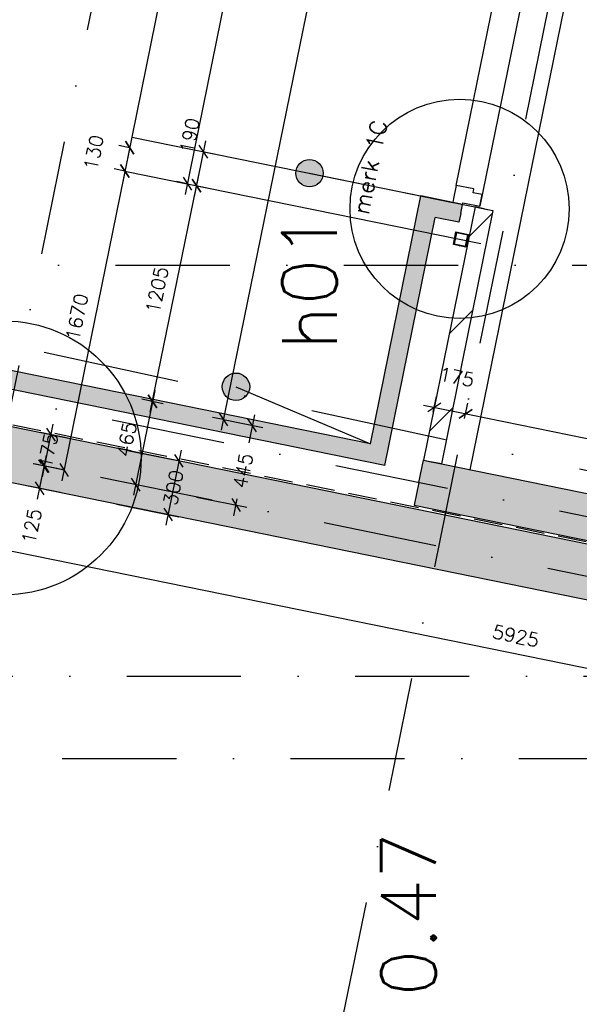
# Model space of a CAD drawing. Extents: x -33344 to 2055880, y -64816 to 121260.
# Tile 39 of 133: x 17678 to 20742, y 43901 to 49292. Entities that reach past the tile are written whole.
import ezdxf

# ---------------------------------------------------------------- set-up
doc = ezdxf.new("R2010")
doc.units = 0
doc.header["$LTSCALE"] = 50
doc.header["$MEASUREMENT"] = 0
doc.header["$PDMODE"] = 3
doc.header["$PDSIZE"] = 0.1
for name, pattern in [('DASHDOT', [1, 0.5, -0.25, 0, -0.25]), ('DASHED', [0.75, 0.5, -0.25]), ('STRAM_0WT$0$HIDDEN', [9.375, 6.25, -3.125]), ('STRAM_0WT$1$DASHDOT', [25, 12.5, -6.25, 0, -6.25]), ('STRAM_0WT$1$DD1', [2.66667, 1.66667, -0.5, 0, -0.5])]:
    doc.linetypes.add(name, pattern=pattern)
doc.layers.get('0').update_dxf_attribs({"linetype": 'CONTINUOUS'})
doc.layers.get('DEFPOINTS').update_dxf_attribs({"linetype": 'CONTINUOUS'})
for name, color, linetype in [('_BRANDCOMPART', 6, 'DASHDOT'), ('_DETAILNUMMERS', 4, 'CONTINUOUS'), ('_DETAILNUMMERSTEKST', 4, 'CONTINUOUS'), ('A--A21--_F12--', 7, 'CONTINUOUS'), ('A--A21--_F123-', 9, 'CONTINUOUS'), ('A--A22--_F123-', 9, 'CONTINUOUS'), ('A--A28--_F-2--', 7, 'CONTINUOUS'), ('A--L21--', 3, 'CONTINUOUS'), ('A--L21--_F-2--', 7, 'CONTINUOUS'), ('A--L21--_F12--', 7, 'CONTINUOUS'), ('A--L21A3_BUITENWAND', 3, 'CONTINUOUS'), ('A--L22--_F-2--', 7, 'CONTINUOUS'), ('A--L28--', 7, 'CONTINUOUS'), ('A--L28--_F-2--', 7, 'CONTINUOUS'), ('A--L31--', 2, 'CONTINUOUS'), ('A--L31--_F123-', 7, 'CONTINUOUS'), ('A--M$1A-_F123-', 1, 'CONTINUOUS'), ('A--T$1A-_F123-_RN', 4, 'CONTINUOUS'), ('STRAM_0WT$0$A--L$7A-_STRA0', 1, 'STRAM_0WT$1$DASHDOT'), ('STRAM_0WT$1$A--T$7A8-_STRA', 8, 'STRAM_0WT$1$DASHDOT'), ('STRAM_0WT$1$STRAMIEN', 1, 'STRAM_0WT$1$DD1'), ('TEKST_KOZIJNMERK', 2, 'CONTINUOUS'), ('X--LR---_CP', 7, 'CONTINUOUS'), ('XREF', 7, 'CONTINUOUS')]:
    doc.layers.add(name, color=color, linetype=linetype)
doc.styles.add('ALFA-0_25', font='ROMANS')
doc.styles.add('HIEMSTRA', font='romans.shx')
doc.dimstyles.new('STANDARD$0', dxfattribs={"dimscale": 30, "dimtxt": 2.5, "dimasz": 2, "dimexe": 2, "dimexo": 0, "dimgap": 2, "dimtad": 1, "dimdec": 0, "dimzin": 0, "dimtxsty": 'ALFA-0_25', "dimblk1": 'OBLIQUE', "dimblk2": 'OBLIQUE', "dimsah": 1, "dimcen": -3, "dimdle": 2, "dimclrd": 1, "dimclre": 1, "dimclrt": 2, "dimazin": 3, "dimtfac": 0.666667, "dimtofl": 0, "dimtmove": 0, "dimatfit": 3, "dimtvp": 0.833333, "dimtolj": 1, "dimtzin": 0})

# ---------------------------------------------------------------- blocks, each defined once
blk = doc.blocks.new('*U1451')
at = {"layer": 'A--A21--_F123-', "color": 2}
for points in [[(-2400.7, 489), (-2439.7, 548), (0, 0), (-39, 59)], [(0, 0), (39, -59), (-2400.7, 489), (-2361.7, 430.1)]]:
    blk.add_solid(points, dxfattribs=at)
at = {"layer": 'A--L21--_F-2--', "color": 3, "linetype": 'CONTINUOUS'}
for points in [[(-39, 59), (-39, 59), (-2439.7, 548), (-2439.7, 548)], [(39, -59), (39, -59), (-2361.7, 430.1), (-2361.7, 430.1)]]:
    blk.add_lwpolyline(points, dxfattribs=at)
blk = doc.blocks.new('*U1450')
at = {"layer": 'A--A21--_F123-', "color": 2}
for points in [[(276.6, 1357.8), (237.6, 1416.8), (0, 0), (-39, 59)], [(0, 0), (39, -59), (276.6, 1357.8), (315.6, 1298.8)]]:
    blk.add_solid(points, dxfattribs=at)
at = {"layer": 'A--L21--_F-2--', "color": 3, "linetype": 'CONTINUOUS'}
for points in [[(-39, 59), (-39, 59), (237.6, 1416.8), (237.6, 1416.8)], [(39, -59), (39, -59), (315.6, 1298.8), (315.6, 1298.8)]]:
    blk.add_lwpolyline(points, dxfattribs=at)
blk = doc.blocks.new('*U1449')
at = {"layer": 'A--A22--_F123-', "linetype": 'CONTINUOUS'}
h = blk.add_hatch(dxfattribs=at)
h.set_pattern_fill('ALFALINE', color=256, scale=300, style=0)
h.set_pattern_definition([(45, (-20220.15, -48256.54), (-212.132, 212.132), [])])
h.paths.add_polyline_path([(0, 0), (49, -10), (-233.6, -1397.2), (-282.6, -1387.2), (-331.6, -1377.2), (-49, 10)])
at = {"layer": 'A--L22--_F-2--', "color": 3, "linetype": 'CONTINUOUS'}
for points in [[(0, 0), (-49, 10), (-331.6, -1377.2), (-282.6, -1387.2)], [(0, 0), (49, -10), (-233.6, -1397.2), (-282.6, -1387.2)]]:
    blk.add_lwpolyline(points, dxfattribs=at)
blk = doc.blocks.new('*U1332')
at = {"layer": 'A--A21--_F123-', "linetype": 'CONTINUOUS'}
blk.add_hatch(color=256, dxfattribs=at).paths.add_polyline_path([(0, 0), (25, 122.5), (3679.9, -622), (3654.9, -744.5), (3630, -867), (-25, -122.5)])
at = {"layer": 'A--A21--_F12--', "color": 8}
for points in [[(0, 0), (25, 122.5), (3654.9, -744.5), (3679.9, -622)], [(3654.9, -744.5), (3630, -867), (0, 0), (-25, -122.5)]]:
    blk.add_solid(points, dxfattribs=at)
at = {"layer": 'A--L21--_F12--', "color": 3, "linetype": 'CONTINUOUS'}
for points in [[(0, 0), (25, 122.5), (3679.9, -622), (3654.9, -744.5)], [(0, 0), (-25, -122.5), (3630, -867), (3654.9, -744.5)]]:
    blk.add_lwpolyline(points, dxfattribs=at)
blk = doc.blocks.new('_OBLIQUE')
at = {"color": 0, "linetype": 'BYBLOCK'}
blk.add_line((-0.5, -0.5), (0.5, 0.5), dxfattribs=at)
blk = doc.blocks.new('*D191')
at = {"layer": 'A--M$1A-_F123-', "color": 1}
for p, q in [((18268.6, 46933.8), (18608.6, 46864.5)), ((18561.8, 46935.3), (18477.9, 46523.7)), ((18208.7, 46639.8), (18548.7, 46570.6))]:
    blk.add_line(p, q, dxfattribs=at)
at = {"layer": 'DEFPOINTS', "color": 0}
for p in [(18268.6, 46933.8), (18208.7, 46639.8), (18489.9, 46582.5)]:
    blk.add_point(p, dxfattribs=at)
at = {"layer": 'A--M$1A-_F123-', "color": 1, "xscale": 60, "yscale": 60, "zscale": 60}
for p, rotation in [((18549.8, 46876.5), 78.48629033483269), ((18489.9, 46582.5), 258.4862903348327)]:
    blk.add_blockref('_OBLIQUE', p, dxfattribs=dict(at, rotation=rotation))
at = {"layer": 'A--M$1A-_F123-', "color": 2, "insert": (18519.8, 46729.5), "char_height": 75, "attachment_point": 5, "rotation": 78.4863, "style": 'ALFA-0_25'}
blk.add_mtext('\\A1;300', dxfattribs=at)
blk = doc.blocks.new('*D198')
at = {"layer": 'A--M$1A-_F123-', "color": 1}
for p, q in [((17802.8, 46788.8), (17861.7, 47077.9)), ((17959.8, 46996.7), (17790.9, 47031.1)), ((17924.9, 46825.2), (17756, 46859.6))]:
    blk.add_line(p, q, dxfattribs=at)
at = {"layer": 'DEFPOINTS', "color": 0}
for p in [(17849.7, 47019.1), (17959.8, 46996.7), (17924.9, 46825.2)]:
    blk.add_point(p, dxfattribs=at)
at = {"layer": 'A--M$1A-_F123-', "color": 1, "xscale": 60, "yscale": 60, "zscale": 60}
for p, rotation in [((17849.7, 47019.1), 78.48629033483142), ((17814.8, 46847.6), 258.4862903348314)]:
    blk.add_blockref('_OBLIQUE', p, dxfattribs=dict(at, rotation=rotation))
at = {"layer": 'A--M$1A-_F123-', "color": 2, "insert": (17832.2, 46933.4), "char_height": 75, "attachment_point": 5, "rotation": 78.4863, "style": 'ALFA-0_25'}
blk.add_mtext('\\A1;175', dxfattribs=at)
blk = doc.blocks.new('*D199')
at = {"layer": 'A--M$1A-_F123-', "color": 1}
for p, q in [((17822.8, 46907.2), (17773.9, 46667.2)), ((17924.9, 46825.2), (17752, 46860.4)), ((17899.9, 46702.7), (17727.1, 46737.9))]:
    blk.add_line(p, q, dxfattribs=at)
at = {"layer": 'DEFPOINTS', "color": 0}
for p in [(17924.9, 46825.2), (17785.9, 46725.9), (17899.9, 46702.7)]:
    blk.add_point(p, dxfattribs=at)
at = {"layer": 'A--M$1A-_F123-', "color": 1, "xscale": 60, "yscale": 60, "zscale": 60}
for p, rotation in [((17810.8, 46848.4), 78.48629033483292), ((17785.9, 46725.9), 258.4862903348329)]:
    blk.add_blockref('_OBLIQUE', p, dxfattribs=dict(at, rotation=rotation))
at = {"layer": 'A--M$1A-_F123-', "color": 2, "insert": (17743.7, 46519.1), "char_height": 75, "attachment_point": 5, "rotation": 78.4863, "style": 'ALFA-0_25'}
blk.add_mtext('\\A1;125', dxfattribs=at)
blk = doc.blocks.new('*D289')
at = {"layer": 'A--M$1A-_F123-', "color": 1}
for p, q in [((23336.4, 45218.4), (17413.1, 46425)), ((17483.4, 46469.4), (17459.9, 46354.3)), ((23289.1, 45286.8), (23265.7, 45171.6))]:
    blk.add_line(p, q, dxfattribs=at)
at = {"layer": 'DEFPOINTS', "color": 0}
for p in [(17483.4, 46469.4), (17471.9, 46413), (23289.1, 45286.8)]:
    blk.add_point(p, dxfattribs=at)
at = {"layer": 'A--M$1A-_F123-', "color": 1, "xscale": 60, "yscale": 60, "zscale": 60}
for p, rotation in [((17471.9, 46413), 168.4862903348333), ((23277.7, 45230.4), 348.4862903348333)]:
    blk.add_blockref('_OBLIQUE', p, dxfattribs=dict(at, rotation=rotation))
at = {"layer": 'A--M$1A-_F123-', "color": 2, "insert": (20394.2, 45917.3), "char_height": 75, "attachment_point": 5, "rotation": 348.4863, "style": 'ALFA-0_25'}
blk.add_mtext('\\A1;5925', dxfattribs=at)
blk = doc.blocks.new('*D370')
at = {"layer": 'A--M$1A-_F123-', "color": 1, "linetype": 'CONTINUOUS'}
for p, q in [((19784, 51967.2), (18781.1, 47043.7)), ((19772.1, 51908.4), (19713.3, 51920.4)), ((18793.1, 47102.5), (18734.3, 47114.5))]:
    blk.add_line(p, q, dxfattribs=at)
at = {"layer": 'DEFPOINTS', "color": 0, "linetype": 'CONTINUOUS'}
for p in [(19772.1, 51908.4), (18793.1, 47102.5), (18793.1, 47102.5)]:
    blk.add_point(p, dxfattribs=at)
at = {"layer": 'A--M$1A-_F123-', "color": 1, "linetype": 'CONTINUOUS', "xscale": 60, "yscale": 60, "zscale": 60}
for p, rotation in [((19772.1, 51908.4), 78.48629690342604), ((18793.1, 47102.5), 258.486296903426)]:
    blk.add_blockref('_OBLIQUE', p, dxfattribs=dict(at, rotation=rotation))
at = {"layer": 'A--M$1A-_F123-', "color": 2, "linetype": 'CONTINUOUS', "insert": (19187, 49524.9), "char_height": 75, "attachment_point": 5, "rotation": 78.4863, "style": 'ALFA-0_25'}
blk.add_mtext('\\A1;4905', dxfattribs=at)
blk = doc.blocks.new('*D371')
at = {"layer": 'A--M$1A-_F123-', "color": 1, "linetype": 'CONTINUOUS'}
for p, q in [((18963, 47129.1), (18931.7, 46975.4)), ((18793.1, 47102.5), (19009.8, 47058.3)), ((18645.8, 46678.3), (18921, 46622.3)), ((18850.2, 46575.5), (18869.3, 46668.8))]:
    blk.add_line(p, q, dxfattribs=at)
at = {"layer": 'DEFPOINTS', "color": 0, "linetype": 'CONTINUOUS'}
for p in [(18793.1, 47102.5), (18645.8, 46678.3), (18862.2, 46634.3)]:
    blk.add_point(p, dxfattribs=at)
at = {"layer": 'A--M$1A-_F123-', "color": 1, "linetype": 'CONTINUOUS', "xscale": 60, "yscale": 60, "zscale": 60}
for p, rotation in [((18951, 47070.3), 78.48629690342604), ((18862.2, 46634.3), 258.486296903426)]:
    blk.add_blockref('_OBLIQUE', p, dxfattribs=dict(at, rotation=rotation))
at = {"layer": 'A--M$1A-_F123-', "color": 2, "linetype": 'CONTINUOUS', "insert": (18900.5, 46822.1), "char_height": 75, "attachment_point": 5, "rotation": 78.4863, "style": 'ALFA-0_25'}
blk.add_mtext('\\A1;445', dxfattribs=at)
blk = doc.blocks.new('*U1243')
at = {"layer": 'A--A21--_F123-', "linetype": 'CONTINUOUS'}
blk.add_hatch(color=256, dxfattribs=at).paths.add_polyline_path([(0, 0), (-29.9, -147), (6025.7, -1380.5), (6055.6, -1233.5), (6085.6, -1086.6), (29.9, 147)])
at = {"layer": 'A--A21--_F12--', "color": 8}
for points in [[(6055.6, -1233.5), (6085.6, -1086.6), (0, 0), (29.9, 147)], [(0, 0), (-29.9, -147), (6055.6, -1233.5), (6025.7, -1380.5)]]:
    blk.add_solid(points, dxfattribs=at)
at = {"layer": 'A--L21--_F12--', "color": 3, "linetype": 'CONTINUOUS'}
for points in [[(0, 0), (29.9, 147), (6085.6, -1086.6), (6055.6, -1233.5)], [(0, 0), (-29.9, -147), (6025.7, -1380.5), (6055.6, -1233.5)]]:
    blk.add_lwpolyline(points, dxfattribs=at)
blk = doc.blocks.new('*D572')
at = {"layer": 'A--M$1A-_F123-', "color": 1, "linetype": 'CONTINUOUS'}
for p, q in [((19942.2, 47142.5), (19959.5, 47227.7)), ((19888.8, 47180.9), (20177.8, 47122)), ((20113.7, 47107.6), (20131, 47192.8))]:
    blk.add_line(p, q, dxfattribs=at)
at = {"layer": 'DEFPOINTS', "color": 0, "linetype": 'CONTINUOUS'}
for p in [(19942.2, 47142.5), (20119.1, 47134), (20113.7, 47107.6)]:
    blk.add_point(p, dxfattribs=at)
at = {"layer": 'A--M$1A-_F123-', "color": 1, "linetype": 'CONTINUOUS', "xscale": 60, "yscale": 60, "zscale": 60}
for p, rotation in [((19947.6, 47168.9), 168.4862903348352), ((20119.1, 47134), 348.4862903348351)]:
    blk.add_blockref('_OBLIQUE', p, dxfattribs=dict(at, rotation=rotation))
at = {"layer": 'A--M$1A-_F123-', "color": 2, "linetype": 'CONTINUOUS', "insert": (20070.7, 47335.2), "char_height": 75, "attachment_point": 5, "rotation": 348.4863, "style": 'ALFA-0_25'}
blk.add_mtext('\\A1;175', dxfattribs=at)
blk = doc.blocks.new('*D573')
at = {"layer": 'A--M$1A-_F123-', "color": 1, "linetype": 'CONTINUOUS'}
for p, q in [((20119.1, 47134), (20131, 47192.8)), ((20060.3, 47145.9), (22088.6, 46732.8)), ((22029.8, 46744.7), (22041.8, 46803.5))]:
    blk.add_line(p, q, dxfattribs=at)
at = {"layer": 'DEFPOINTS', "color": 0, "linetype": 'CONTINUOUS'}
for p in [(20119.1, 47134), (22029.8, 46744.7), (22029.8, 46744.7)]:
    blk.add_point(p, dxfattribs=at)
at = {"layer": 'A--M$1A-_F123-', "color": 1, "linetype": 'CONTINUOUS', "xscale": 60, "yscale": 60, "zscale": 60}
for p, rotation in [((20119.1, 47134), 168.4862903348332), ((22029.8, 46744.7), 348.4862903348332)]:
    blk.add_blockref('_OBLIQUE', p, dxfattribs=dict(at, rotation=rotation))
at = {"layer": 'A--M$1A-_F123-', "color": 2, "linetype": 'CONTINUOUS', "insert": (21093.9, 47034.9), "char_height": 75, "attachment_point": 5, "rotation": 348.4863, "style": 'ALFA-0_25'}
blk.add_mtext('\\A1;1950', dxfattribs=at)
blk = doc.blocks.new('*D595')
at = {"layer": 'A--M$1A-_F123-', "color": 1, "linetype": 'CONTINUOUS'}
for p, q in [((18651, 50413.1), (18267.8, 48531.8)), ((18639.1, 50354.3), (18580.3, 50366.3)), ((18279.8, 48590.6), (18221, 48602.5))]:
    blk.add_line(p, q, dxfattribs=at)
at = {"layer": 'DEFPOINTS', "color": 0, "linetype": 'CONTINUOUS'}
for p in [(18639.1, 50354.3), (18279.8, 48590.6), (18279.8, 48590.6)]:
    blk.add_point(p, dxfattribs=at)
at = {"layer": 'A--M$1A-_F123-', "color": 1, "linetype": 'CONTINUOUS', "xscale": 60, "yscale": 60, "zscale": 60}
for p, rotation in [((18639.1, 50354.3), 78.48629033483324), ((18279.8, 48590.6), 258.4862903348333)]:
    blk.add_blockref('_OBLIQUE', p, dxfattribs=dict(at, rotation=rotation))
at = {"layer": 'A--M$1A-_F123-', "color": 2, "linetype": 'CONTINUOUS', "insert": (18363.9, 49491.9), "char_height": 75, "attachment_point": 5, "rotation": 78.4863, "style": 'ALFA-0_25'}
blk.add_mtext('\\A1;1800', dxfattribs=at)
blk = doc.blocks.new('*U1215')
at = {"layer": 'A--A21--_F123-', "color": 2}
for points in [[(-178.7, 36.4), (-217.7, 95.4), (0, 0), (10, 49)], [(0, 0), (-10, -49), (-178.7, 36.4), (-139.7, -22.6)]]:
    blk.add_solid(points, dxfattribs=at)
at = {"layer": 'A--L21--_F-2--', "color": 3, "linetype": 'CONTINUOUS'}
for points in [[(0, 0), (10, 49), (-217.7, 95.4), (-217.7, 95.4)], [(0, 0), (-10, -49), (-139.7, -22.6), (-139.7, -22.6)]]:
    blk.add_lwpolyline(points, dxfattribs=at)
blk = doc.blocks.new('*D596')
at = {"layer": 'A--M$1A-_F123-', "color": 1, "linetype": 'CONTINUOUS'}
for p, q in [((18695.7, 48628.3), (18633.8, 48324.5)), ((18678.5, 48570.6), (18742.5, 48557.5)), ((18640.6, 48384.4), (18704.6, 48371.4))]:
    blk.add_line(p, q, dxfattribs=at)
at = {"layer": 'DEFPOINTS', "color": 0, "linetype": 'CONTINUOUS'}
for p in [(18678.5, 48570.6), (18640.6, 48384.4), (18645.8, 48383.3)]:
    blk.add_point(p, dxfattribs=at)
at = {"layer": 'A--M$1A-_F123-', "color": 1, "linetype": 'CONTINUOUS', "xscale": 60, "yscale": 60, "zscale": 60}
for p, rotation in [((18683.7, 48569.5), 78.48629033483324), ((18645.8, 48383.3), 258.4862903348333)]:
    blk.add_blockref('_OBLIQUE', p, dxfattribs=dict(at, rotation=rotation))
at = {"layer": 'A--M$1A-_F123-', "color": 2, "linetype": 'CONTINUOUS', "insert": (18609, 48657.8), "char_height": 75, "attachment_point": 5, "rotation": 78.4863, "style": 'ALFA-0_25'}
blk.add_mtext('\\A1;190', dxfattribs=at)
blk = doc.blocks.new('*D597')
at = {"layer": 'A--M$1A-_F123-', "color": 1, "linetype": 'CONTINUOUS'}
for p, q in [((18393.1, 47143.1), (18657.8, 48442.1)), ((18634.2, 48385.7), (18704.6, 48371.4)), ((18393.6, 47204.3), (18463.9, 47189.9))]:
    blk.add_line(p, q, dxfattribs=at)
at = {"layer": 'DEFPOINTS', "color": 0, "linetype": 'CONTINUOUS'}
for p in [(18634.2, 48385.7), (18645.8, 48383.3), (18393.6, 47204.3)]:
    blk.add_point(p, dxfattribs=at)
at = {"layer": 'A--M$1A-_F123-', "color": 1, "linetype": 'CONTINUOUS', "xscale": 60, "yscale": 60, "zscale": 60}
for p, rotation in [((18645.8, 48383.3), 78.48629033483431), ((18405.1, 47201.9), 258.4862903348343)]:
    blk.add_blockref('_OBLIQUE', p, dxfattribs=dict(at, rotation=rotation))
at = {"layer": 'A--M$1A-_F123-', "color": 2, "linetype": 'CONTINUOUS', "insert": (18429.9, 47812.1), "char_height": 75, "attachment_point": 5, "rotation": 78.4863, "style": 'ALFA-0_25'}
blk.add_mtext('\\A1;1205', dxfattribs=at)
blk = doc.blocks.new('*D598')
at = {"layer": 'A--M$1A-_F123-', "color": 1, "linetype": 'CONTINUOUS'}
for p, q in [((18265.8, 48522), (17908.4, 46767.3)), ((18253.8, 48463.2), (18195, 48475.2)), ((17920.4, 46826.1), (17861.6, 46838.1))]:
    blk.add_line(p, q, dxfattribs=at)
at = {"layer": 'DEFPOINTS', "color": 0, "linetype": 'CONTINUOUS'}
for p in [(18253.8, 48463.2), (17920.4, 46826.1), (17920.4, 46826.1)]:
    blk.add_point(p, dxfattribs=at)
at = {"layer": 'A--M$1A-_F123-', "color": 1, "linetype": 'CONTINUOUS', "xscale": 60, "yscale": 60, "zscale": 60}
for p, rotation in [((18253.8, 48463.2), 78.48629033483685), ((17920.4, 46826.1), 258.4862903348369)]:
    blk.add_blockref('_OBLIQUE', p, dxfattribs=dict(at, rotation=rotation))
at = {"layer": 'A--M$1A-_F123-', "color": 2, "linetype": 'CONTINUOUS', "insert": (17991.6, 47664.1), "char_height": 75, "attachment_point": 5, "rotation": 78.4863, "style": 'ALFA-0_25'}
blk.add_mtext('\\A1;1670', dxfattribs=at)
blk = doc.blocks.new('Q020607-')
at = {"layer": 'A--A28--_F-2--', "color": 3}
for points in [[(-31.4, 31.5), (-35, -34.9), (-35, 35.1)], [(-31.4, 31.5), (-35, 35.1), (35, 35.1)], [(-31.4, 31.5), (-31.4, -31.3), (-35, -34.9)], [(35, 35.1), (31.4, 31.5), (-31.4, 31.5)], [(35, 35.1), (35, -34.9), (31.4, 31.5)], [(35, -34.9), (31.4, -31.3), (31.4, 31.5)], [(35, -34.9), (-35, -34.9), (-31.4, -31.3)], [(35, -34.9), (-31.4, -31.3), (31.4, -31.3)]]:
    blk.add_solid(points, dxfattribs=at)
at = {"layer": 'A--L28--_F-2--', "color": 3, "linetype": 'CONTINUOUS'}
blk.add_lwpolyline([(-35, -34.9), (-31.4, -31.3), (-31.4, 31.5), (31.4, 31.5), (31.4, -31.3), (-31.4, -31.3), (-35, -34.9), (35, -34.9), (35, 35.1), (-35, 35.1)], close=True, dxfattribs=at)
at = {"layer": 'X--LR---_CP', "color": 4, "linetype": 'CONTINUOUS'}
for p in [(-35, 0.1), (0, 0), (35, 0.1)]:
    blk.add_point(p, dxfattribs=at)
blk = doc.blocks.new('*D627')
at = {"layer": 'A--M$1A-_F123-', "color": 1, "linetype": 'CONTINUOUS'}
for p, q in [((18291.8, 48649.4), (18241.9, 48404.4)), ((18279.8, 48590.6), (18221, 48602.5)), ((18253.8, 48463.2), (18195, 48475.2))]:
    blk.add_line(p, q, dxfattribs=at)
at = {"layer": 'DEFPOINTS', "color": 0, "linetype": 'CONTINUOUS'}
for p in [(18279.8, 48590.6), (18253.8, 48463.2), (18253.8, 48463.2)]:
    blk.add_point(p, dxfattribs=at)
at = {"layer": 'A--M$1A-_F123-', "color": 1, "linetype": 'CONTINUOUS', "xscale": 60, "yscale": 60, "zscale": 60}
for p, rotation in [((18279.8, 48590.6), 78.4862903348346), ((18253.8, 48463.2), 258.4862903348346)]:
    blk.add_blockref('_OBLIQUE', p, dxfattribs=dict(at, rotation=rotation))
at = {"layer": 'A--M$1A-_F123-', "color": 2, "linetype": 'CONTINUOUS', "insert": (18083.1, 48564.3), "char_height": 75, "attachment_point": 5, "rotation": 78.4863, "style": 'ALFA-0_25'}
blk.add_mtext('\\A1;130', dxfattribs=at)
blk = doc.blocks.new('*D628')
at = {"layer": 'A--M$1A-_F123-', "color": 1, "linetype": 'CONTINUOUS'}
for p, q in [((18417.1, 47260.7), (18300.3, 46687.5)), ((18405.1, 47201.9), (18346.3, 47213.9)), ((18312.3, 46746.3), (18253.5, 46758.2))]:
    blk.add_line(p, q, dxfattribs=at)
at = {"layer": 'DEFPOINTS', "color": 0, "linetype": 'CONTINUOUS'}
for p in [(18405.1, 47201.9), (18312.3, 46746.3), (18312.3, 46746.3)]:
    blk.add_point(p, dxfattribs=at)
at = {"layer": 'A--M$1A-_F123-', "color": 1, "linetype": 'CONTINUOUS', "xscale": 60, "yscale": 60, "zscale": 60}
for p, rotation in [((18405.1, 47201.9), 78.48629038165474), ((18312.3, 46746.3), 258.4862903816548)]:
    blk.add_blockref('_OBLIQUE', p, dxfattribs=dict(at, rotation=rotation))
at = {"layer": 'A--M$1A-_F123-', "color": 2, "linetype": 'CONTINUOUS', "insert": (18263.2, 46993.6), "char_height": 75, "attachment_point": 5, "rotation": 78.4863, "style": 'ALFA-0_25'}
blk.add_mtext('\\A1;465', dxfattribs=at)
blk = doc.blocks.new('DILATATIEVOEG')
at = {"layer": 'A--L21A3_BUITENWAND', "linetype": 'CONTINUOUS'}
h = blk.add_hatch(color=256, dxfattribs=at)
edge = h.paths.add_edge_path()
edge.add_arc((-800, 0), 75, 0, 360)
blk.add_line((-800, 0), (0, 0), dxfattribs=at)
blk.add_circle((-800, 0), 75, dxfattribs=at)
at = {"layer": 'X--LR---_CP', "linetype": 'CONTINUOUS'}
blk.add_point((0, 0), dxfattribs=at)
blk = doc.blocks.new('STRAM_0WT')
at = {"layer": 'STRAM_0WT$0$A--L$7A-_STRA0'}
for p, q in [((-46967.857, 69048.716), (-68542.883, -36866.195)), ((-44567.212, 68559.429), (-66142.131, -37354.959)), ((-45863.103, 12168.257), (-61174.94, 15287.302)), ((-45799.23, 12481.818), (-59254.976, 15222.774)), ((-66105.583, 13450), (-43022.45, 13450))]:
    blk.add_line(p, q, dxfattribs=at)
at = {"layer": 'STRAM_0WT$1$A--T$7A8-_STRA', "color": 8}
for p, q in [((-66167.142, 15700), (-500, 15700)), ((-108962.956, 13000), (-500, 13000))]:
    blk.add_line(p, q, dxfattribs=at)
at = {"layer": 'STRAM_0WT$1$STRAMIEN', "color": 8, "linetype": 'STRAM_0WT$0$HIDDEN', "ltscale": 0.5}
blk.add_lwpolyline([(-19628.191, 24100), (-39039.938, 24100), (-39039.938, 13250), (-50246.691, 13250), (-59989.832, 15234.692)], dxfattribs=at)
blk = doc.blocks.new('*D812')
at = {"layer": 'A--M$1A-_F123-', "color": 1, "linetype": 'CONTINUOUS'}
for p, q in [((19351.9, 52106.6), (18583.6, 48334.8)), ((19339.9, 52047.8), (19281.1, 52059.8)), ((18595.5, 48393.6), (18536.8, 48405.5))]:
    blk.add_line(p, q, dxfattribs=at)
at = {"layer": 'DEFPOINTS', "color": 0, "linetype": 'CONTINUOUS'}
for p in [(19339.9, 52047.8), (18595.5, 48393.6), (18595.5, 48393.6)]:
    blk.add_point(p, dxfattribs=at)
at = {"layer": 'A--M$1A-_F123-', "color": 1, "linetype": 'CONTINUOUS', "xscale": 60, "yscale": 60, "zscale": 60}
for p, rotation in [((19339.9, 52047.8), 78.48629033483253), ((18595.5, 48393.6), 258.4862903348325)]:
    blk.add_blockref('_OBLIQUE', p, dxfattribs=dict(at, rotation=rotation))
at = {"layer": 'A--M$1A-_F123-', "color": 2, "linetype": 'CONTINUOUS', "insert": (18872.2, 50240.2), "char_height": 75, "attachment_point": 5, "rotation": 78.4863, "style": 'ALFA-0_25'}
blk.add_mtext('\\A1;3729', dxfattribs=at)

msp = doc.modelspace()

# ---------------------------------------------------------------- linework, layer by layer
at = {"layer": '_BRANDCOMPART', "ltscale": 30}
msp.add_lwpolyline([(10482.8, 49070.1), (10482.8, 49070.1), (25463.6, 45803.4), (24578.4, 42182.6), (27872.5, 41490.5), (27040.2, 37399.2), (23758.4, 38071.7), (22385.7, 31507.4)], dxfattribs=at)
at = {"layer": '_DETAILNUMMERS'}
for centre, radius in [((20086.7, 48256.2), 600), ((17592.6, 46892.4), 750)]:
    msp.add_circle(centre, radius, dxfattribs=at)
at = {"layer": 'A--L21--'}
msp.add_lwpolyline([(23817, 64861.7), (20143.4, 46827.4)], dxfattribs=at)
at = {"layer": 'A--L31--', "color": 2, "linetype": 'CONTINUOUS'}
msp.add_lwpolyline([(20197.5, 48270.4), (20210.4, 48334.1), (20160.5, 48344.2), (20164.6, 48364.8), (20067.6, 48384.6), (20053.1, 48313), (20048.7, 48291.5), (20063.4, 48288.5), (20101.6, 48280.7), (20103.4, 48289.5)], close=True, dxfattribs=at)
at = {"layer": 'A--L31--_F123-', "color": 1, "linetype": 'CONTINUOUS'}
for p, q in [((20067.6, 48384.6), (23266.1, 64086.5)), ((23398.4, 63984.1), (20197.5, 48270.4))]:
    msp.add_line(p, q, dxfattribs=at)
at = {"layer": 'A--M$1A-_F123-', "linetype": 'CONTINUOUS'}
for p, q in [((18291.8, 48649.4), (20240.7, 48252.4)), ((18253.8, 48463.2), (20202.8, 48066.2))]:
    msp.add_line(p, q, dxfattribs=at)

# ---------------------------------------------------------------- block references
at = {"layer": 'A--L21--', "linetype": 'CONTINUOUS'}
for name, p in [('*U1450', (19637.3, 46910.1)), ('*U1215', (20092.6, 48231.5)), ('*U1449', (20220.2, 48256.5)), ('*U1451', (19637.3, 46910.1)), ('*U1243', (17404.1, 46956.8)), ('*U1332', (19863.6, 46756.8))]:
    msp.add_blockref(name, p, dxfattribs=at)
at = {"layer": 'A--L21A3_BUITENWAND', "color": 1}
for p, rotation in [((20048.7, 48291.5), 348.486290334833), ((19598.3, 46969.1), 336.9725806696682)]:
    msp.add_blockref('DILATATIEVOEG', p, dxfattribs=dict(at, rotation=rotation))
at = {"layer": 'A--L28--', "xscale": -1, "rotation": 78.48629033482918}
msp.add_blockref('Q020607-', (20094, 48088.3), dxfattribs=at)
at = {"layer": 'XREF', "linetype": 'DASHED', "ltscale": 20}
msp.add_blockref('STRAM_0WT', (75619.4, 32246.9), dxfattribs=at)

# ---------------------------------------------------------------- texts
at = {"layer": '_DETAILNUMMERSTEKST', "style": 'ALFA-0_25'}
msp.add_text('h01', height=300, rotation=90, dxfattribs=at).set_placement((19414.1, 47482.6))
at = {"layer": 'A--T$1A-_F123-_RN', "style": 'ALFA-0_25'}
msp.add_text('0.47', height=300, rotation=90, dxfattribs=at).set_placement((19957.2, 43942.9))
at = {"layer": 'TEKST_KOZIJNMERK', "style": 'HIEMSTRA'}
msp.add_text('merk 1C', height=90, rotation=78.486, dxfattribs=at).set_placement((19587.7, 48219.5))

# ---------------------------------------------------------------- dimensions: what is measured, and where the dimension line sits
at = {"layer": 'A--M$1A-_F123-', "linetype": 'CONTINUOUS'}
for p1, p2, distance, picture, middle in [((19339.9, 52047.8), (18595.5, 48393.6), 0, '*D812', (18872.2, 50240.2)), ((19772.1, 51908.4), (18793.1, 47102.5), 0, '*D370', (19187, 49524.9)), ((18639.1, 50354.3), (18279.8, 48590.6), 0, '*D595', (18363.9, 49491.9)), ((18279.8, 48590.6), (18253.8, 48463.2), 0, '*D627', (18083.1, 48564.3)), ((19942.2, 47142.5), (20113.7, 47107.6), 27, '*D572', (20070.7, 47335.2)), ((18405.1, 47201.9), (18312.3, 46746.3), 0, '*D628', (18263.2, 46993.6)), ((20119.1, 47134), (22029.8, 46744.7), 0, '*D573', (21093.9, 47034.9))]:
    dim = msp.add_aligned_dim(p1=p1, p2=p2, distance=distance, dimstyle='STANDARD$0', dxfattribs=at)
    dim.commit()
    dim.dimension.update_dxf_attribs({"geometry": picture, "text_midpoint": middle})
for base, p1, p2, angle, picture, middle, dimtype in [((18645.8, 48383.3), (18678.5, 48570.6), (18640.6, 48384.4), 258.4863, '*D596', (18609, 48657.8), 161), ((18862.2, 46634.3), (18793.1, 47102.5), (18645.8, 46678.3), 78.4863, '*D371', (18900.5, 46822.1), 160)]:
    dim = msp.add_linear_dim(base=base, p1=p1, p2=p2, angle=angle, dimstyle='STANDARD$0', dxfattribs=at)
    dim.commit()
    dim.dimension.update_dxf_attribs({"geometry": picture, "text_midpoint": middle, "dimtype": dimtype})
for p1, p2, distance, text, picture, middle in [((18253.8, 48463.2), (17920.4, 46826.1), 0, '1670', '*D598', (17991.6, 47664.1)), ((18393.6, 47204.3), (18634.2, 48385.7), -11.8, '1205', '*D597', (18429.9, 47812.1))]:
    dim = msp.add_aligned_dim(p1=p1, p2=p2, distance=distance, text=text, dimstyle='STANDARD$0', dxfattribs=at)
    dim.commit()
    dim.dimension.update_dxf_attribs({"geometry": picture, "text_midpoint": middle})
at = {"layer": 'A--M$1A-_F123-'}
for base, p1, p2, angle, picture, middle in [((17849.7, 47019.1), (17924.9, 46825.2), (17959.8, 46996.7), 78.4863, '*D198', (17832.2, 46933.4)), ((17785.9, 46725.9), (17924.9, 46825.2), (17899.9, 46702.7), 258.4863, '*D199', (17743.7, 46519.1)), ((18489.9, 46582.5), (18268.6, 46933.8), (18208.7, 46639.8), 258.4863, '*D191', (18519.8, 46729.5))]:
    dim = msp.add_linear_dim(base=base, p1=p1, p2=p2, angle=angle, dimstyle='STANDARD$0', dxfattribs=at)
    dim.commit()
    dim.dimension.update_dxf_attribs({"geometry": picture, "text_midpoint": middle, "dimtype": 161})
dim = msp.add_aligned_dim(p1=(23289.1, 45286.8), p2=(17483.4, 46469.4), distance=57.5, dimstyle='STANDARD$0', dxfattribs=at)
dim.commit()
dim.dimension.update_dxf_attribs({"geometry": '*D289', "text_midpoint": (20394.2, 45917.3)})

doc.saveas('drawing.dxf')
